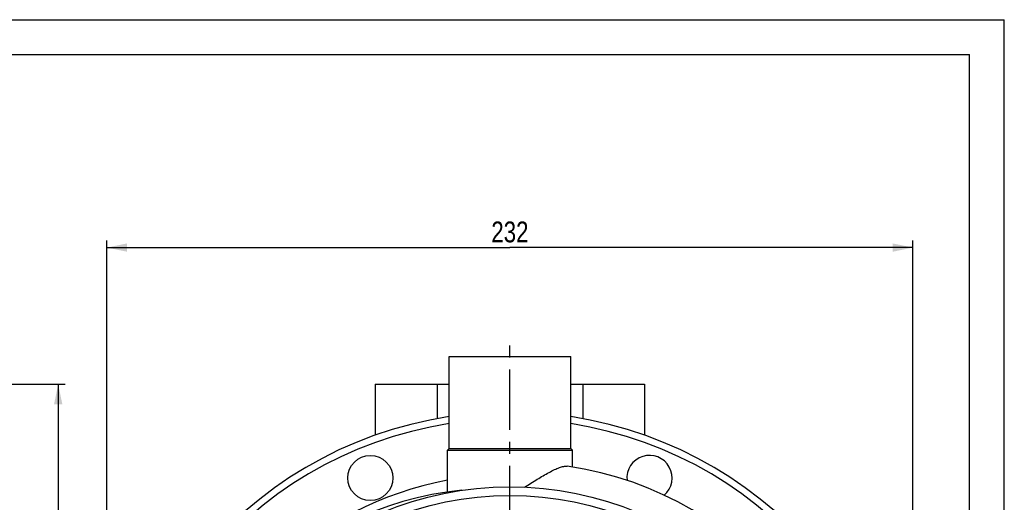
# Model space of a CAD drawing. Header units: millimetres. Extents: x 0 to 841, y 0 to 594.
# Tile 13 of 13: x 557 to 840, y 455 to 594. Entities that reach past the tile are written whole.
import ezdxf

# ---------------------------------------------------------------- set-up
doc = ezdxf.new("R2010")
doc.units = ezdxf.units.MM
doc.header["$LTSCALE"] = 46.2
doc.linetypes.add('CENTER', pattern=[0.6, 0.375, -0.075, 0.075, -0.075])
doc.layers.get('0').update_dxf_attribs({"linetype": 'CONTINUOUS'})
for name, color, linetype in [('ASSI', 7, 'CONTINUOUS'), ('GEOM', 7, 'CONTINUOUS'), ('QUOTE', 7, 'CONTINUOUS')]:
    doc.layers.add(name, color=color, linetype=linetype)
doc.styles.get("Standard").update_dxf_attribs({"font": 'txt', "width": 0.8})
doc.dimstyles.new('DIMSTYLE_1', dxfattribs={"dimtxt": 6, "dimasz": 5.8, "dimexe": 1, "dimexo": 2, "dimgap": 0.75, "dimtad": 1, "dimdec": 3, "dimtxsty": 'Standard', "dimblk": '_FILLED', "dimblk1": '_FILLED', "dimblk2": '_FILLED', "dimcen": 0.09, "dimadec": 3, "dimazin": 2, "dimtp": 0.5, "dimtm": 0.5, "dimtfac": 1, "dimtdec": 3, "dimtofl": 0, "dimtmove": 0, "dimatfit": 3, "dimldrblk": '_FILLED', "dimfxl": 0, "dimtolj": 1, "dimarcsym": 0})

# ---------------------------------------------------------------- blocks, each defined once
blk = doc.blocks.new('_FILLED')
at = {"color": 0, "linetype": 'ByBlock'}
blk.add_solid([(0, 0), (-1, 0.207), (-1, -0.207)], dxfattribs=at)
blk = doc.blocks.new('*D4')
at = {"layer": 'QUOTE', "color": 2, "linetype": 'Continuous'}
for p, q in [((581.68, 369.09), (581.68, 530.41)), ((813.68, 369.09), (813.68, 530.41)), ((581.68, 528.41), (697.68, 528.41)), ((813.68, 528.41), (697.68, 528.41))]:
    blk.add_line(p, q, dxfattribs=at)
at = {"layer": 'QUOTE', "color": 2, "linetype": 'Continuous', "xscale": 5.8, "yscale": 5.8, "zscale": 5.8, "rotation": 180}
blk.add_blockref('_FILLED', (581.68, 528.41), dxfattribs=at)
at = {"layer": 'QUOTE', "color": 2, "linetype": 'Continuous', "xscale": 5.8, "yscale": 5.8, "zscale": 5.8}
blk.add_blockref('_FILLED', (813.68, 528.41), dxfattribs=at)
at = {"layer": 'QUOTE', "color": 2, "linetype": 'Continuous', "insert": (697.68, 535.91), "char_height": 6, "width": 19.8, "attachment_point": 2, "line_spacing_factor": 0.9}
blk.add_mtext('232', dxfattribs=at)
blk = doc.blocks.new('*D5')
at = {"layer": 'QUOTE', "color": 2, "linetype": 'Continuous'}
for p, q in [((357.7, 489.09), (569.66, 489.09)), ((567.66, 489.09), (567.66, 368.09)), ((567.66, 247.09), (567.66, 368.09)), ((435.25, 247.09), (569.66, 247.09))]:
    blk.add_line(p, q, dxfattribs=at)
at = {"layer": 'QUOTE', "color": 2, "linetype": 'Continuous', "xscale": 5.8, "yscale": 5.8, "zscale": 5.8}
for p, rotation in [((567.66, 489.09), 90), ((567.66, 247.09), 270)]:
    blk.add_blockref('_FILLED', p, dxfattribs=dict(at, rotation=rotation))
at = {"layer": 'QUOTE', "color": 2, "linetype": 'Continuous', "insert": (560.16, 368.09), "char_height": 6, "width": 20.4, "attachment_point": 2, "rotation": 90, "line_spacing_factor": 0.9}
blk.add_mtext('242', dxfattribs=at)

msp = doc.modelspace()

# ---------------------------------------------------------------- linework, layer by layer
at = {"color": 7, "linetype": 'Continuous'}
for p, q in [((0, 594), (840, 594)), ((840, 0), (840, 594)), ((10, 584), (830, 584)), ((830, 10), (830, 584))]:
    msp.add_line(p, q, dxfattribs=at)
at = {"layer": 'ASSI', "color": 2, "linetype": 'CENTER'}
msp.add_line((697.6846, 365.0915), (697.6846, 503.0146), dxfattribs=at)
at = {"layer": 'ASSI', "color": 7, "linetype": 'Continuous'}
for p, q in [((680.1846, 470.5915), (680.1846, 497.0915)), ((680.1846, 497.0915), (715.1846, 497.0915)), ((715.1846, 470.5915), (715.1846, 497.0915)), ((679.6846, 458.0776), (679.6846, 470.0915)), ((715.6846, 465.2547), (715.6846, 470.0915))]:
    msp.add_line(p, q, dxfattribs=at)
msp.add_circle((657.5029, 462.0989), 6.5, dxfattribs=at)
msp.add_arc((737.8664, 462.0989), 6.5, 310.276356, 186.248546, dxfattribs=at)
at = {"layer": 'GEOM', "color": 7, "linetype": 'Continuous'}
for p, q in [((680.1846, 470.5915), (680.1846, 497.0915)), ((715.1846, 470.5915), (715.1846, 497.0915)), ((658.9346, 489.0915), (658.9346, 474.396)), ((658.9346, 489.0915), (680.1846, 489.0915)), ((676.7346, 489.0915), (676.7346, 479.1826)), ((715.1846, 489.0915), (736.4346, 489.0915)), ((718.6346, 489.0915), (718.6346, 479.1826)), ((736.4346, 489.0915), (736.4346, 474.396)), ((680.1849, 470.5913), (679.6849, 470.0913)), ((680.1846, 470.5915), (715.1846, 470.5915)), ((715.1844, 470.5913), (715.6844, 470.0913)), ((679.6846, 458.0776), (679.6846, 470.0915)), ((679.6846, 470.0915), (715.6846, 470.0915)), ((715.6846, 465.2547), (715.6846, 470.0915))]:
    msp.add_line(p, q, dxfattribs=at)
msp.add_circle((697.6846, 365.0915), 94.5, dxfattribs=at)
at = {"layer": 'GEOM', "color": 9, "linetype": 'Continuous'}
msp.add_circle((697.6846, 365.0915), 92, dxfattribs=at)
at = {"layer": 'GEOM', "color": 7, "linetype": 'Continuous'}
for centre, radius, start, end in [((697.6846, 365.0915), 116, 98.678951, 81.321049), ((700.0846, 367.4915), 99, 180, 81.80388), ((697.6846, 365.0915), 98, 100.58398, 298.302446), ((692.5846, 367.4915), 91.5, 95.474108, 180)]:
    msp.add_arc(centre, radius, start, end, dxfattribs=at)
at = {"layer": 'GEOM', "color": 9, "linetype": 'Continuous'}
msp.add_arc((697.6846, 365.0915), 114, 98.831055, 81.168946, dxfattribs=at)
at = {"layer": 'GEOM', "color": 7, "linetype": 'Continuous'}
msp.add_open_spline([(701.8977, 459.4975), (703.1396, 460.2031), (705.4516, 461.673), (708.3029, 463.38), (710.4431, 464.4829), (711.8482, 465.0876), (713.0785, 465.4608), (713.8618, 465.5288), (714.1983, 465.4803)], degree=3, knots=[0, 0, 0, 0, 0.31013834, 0.59466155, 0.72114171, 0.83274021, 0.9261909, 1, 1, 1, 1], dxfattribs=at)

# ---------------------------------------------------------------- dimensions: what is measured, and where the dimension line sits
at = {"layer": 'QUOTE', "color": 2, "linetype": 'Continuous'}
dim = msp.add_linear_dim(base=(813.6846, 528.4131), p1=(581.6846, 367.0915), p2=(813.6846, 367.0915), dimstyle='DIMSTYLE_1', dxfattribs=at)
dim.commit()
dim.dimension.update_dxf_attribs({"geometry": '*D4', "text_midpoint": (697.2846, 528.4131), "dimtype": 160})
dim = msp.add_linear_dim(base=(567.6638, 247.0915), p1=(355.7042, 489.0915), p2=(433.2542, 247.0915), angle=270, dimstyle='DIMSTYLE_1', dxfattribs=at)
dim.commit()
dim.dimension.update_dxf_attribs({"geometry": '*D5', "text_midpoint": (567.6638, 367.6915), "dimtype": 160})

doc.saveas('drawing.dxf')
